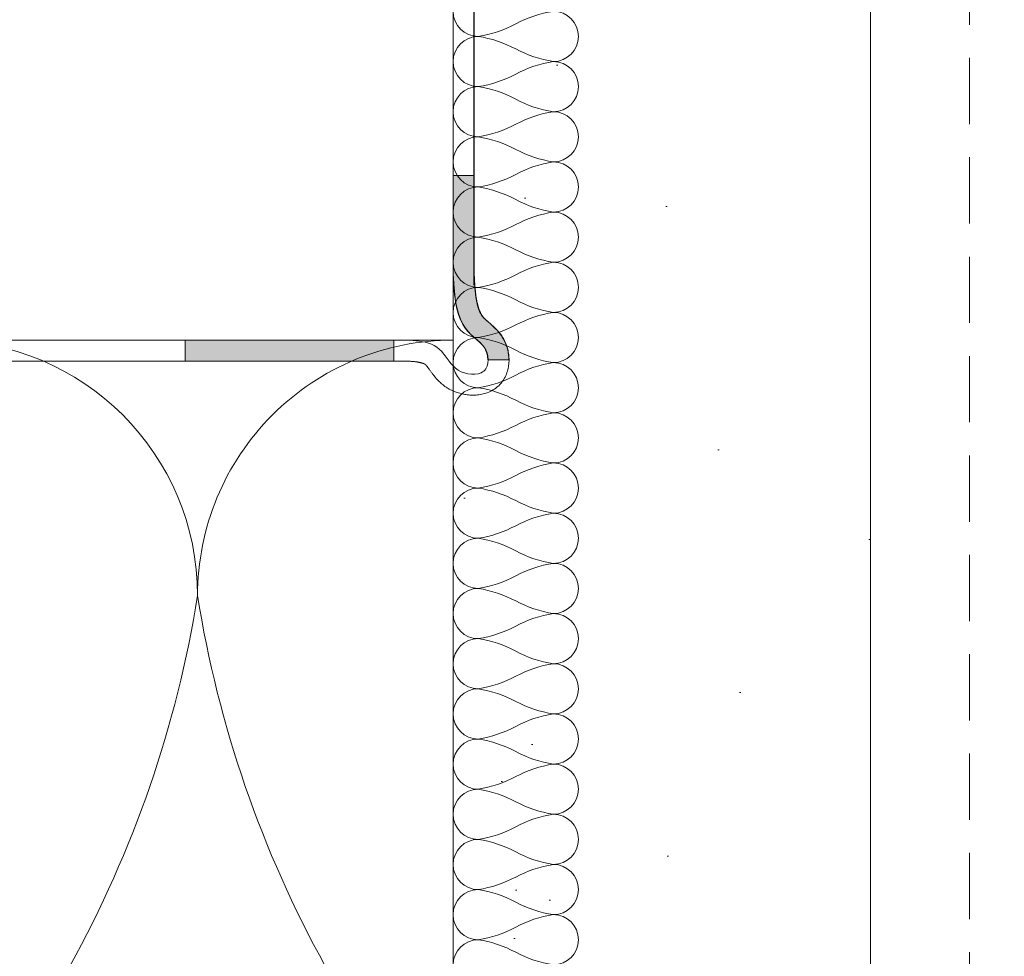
# Model space of a CAD drawing. Header units: millimetres. Extents: x 3652085 to 3778338, y -303702 to -273644.
# Tile 175 of 256: x 3692484 to 3692531, y -287352 to -287307. Entities that reach past the tile are written whole.
import ezdxf

# ---------------------------------------------------------------- set-up
doc = ezdxf.new("R2010")
doc.units = ezdxf.units.MM
doc.header["$PDMODE"] = 34
doc.linetypes.add('HIDDEN2', pattern=[4.7625, 3.175, -1.5875])
doc.layers.add('!!!! BALCONY', color=7, linetype='Continuous')
doc.layers.add('ATTACHMT', color=7, linetype='Continuous')
for name, color, linetype, lineweight in [('021 Various', 7, 'Continuous', 5), ('A-Detl-Thin', 150, 'Continuous', 18), ('DIM-03    (HAUSART)', 111, 'Continuous', 5), ('INSULATION (HAUSEART)', 31, 'Continuous', 15)]:
    doc.layers.add(name, color=color, linetype=linetype, lineweight=lineweight)
doc.styles.add('1-20 Eng HA', font='arial.ttf', dxfattribs={"height": 40})
doc.dimstyles.new('1-20 Eng HA', dxfattribs={"dimtxt": 40, "dimasz": 16, "dimexe": 16, "dimexo": 5, "dimgap": 5, "dimtad": 1, "dimdec": 0, "dimlfac": -1, "dimzin": 0, "dimdsep": 46, "dimtxsty": '1-20 Eng HA', "dimblk": 'OBLIQUE', "dimcen": 0.09, "dimdle": 16, "dimclrd": 256, "dimclre": 256, "dimclrt": 256, "dimadec": 0, "dimazin": 0, "dimtfac": 1, "dimtdec": 0, "dimtofl": 0, "dimtmove": 0, "dimatfit": 3, "dimldrblk": 'OBLIQUE', "dimfxl": 1, "dimtolj": 1, "dimtzin": 0, "dimlwe": 0, "dimarcsym": 0})

# ---------------------------------------------------------------- blocks, each defined once
blk = doc.blocks.new('_Oblique')
at = {"color": 0, "linetype": 'ByBlock', "lineweight": -2}
blk.add_line((-0.5, -0.5), (0.5, 0.5), dxfattribs=at)
blk = doc.blocks.new('*D488')
at = {"layer": 'Defpoints', "color": 0, "lineweight": 0, "transparency": 16777216}
for p in [(3692529.261, -287265.589), (3693479.429, -287266.714), (3693479.429, -287457.78)]:
    blk.add_point(p, dxfattribs=at)
at = {"layer": 'DIM-03    (HAUSART)', "linetype": 'HIDDEN2', "lineweight": 0, "transparency": 16777216}
for p, q in [((3692529.261, -287270.589), (3692529.261, -287473.78)), ((3693479.429, -287271.714), (3693479.429, -287473.78))]:
    blk.add_line(p, q, dxfattribs=at)
at = {"layer": 'DIM-03    (HAUSART)', "lineweight": -2, "transparency": 16777216}
blk.add_line((3692513.261, -287457.78), (3693495.429, -287457.78), dxfattribs=at)
at = {"layer": 'DIM-03    (HAUSART)', "lineweight": -2, "transparency": 16777216, "xscale": 16, "yscale": 16, "zscale": 16, "rotation": 180}
blk.add_blockref('_Oblique', (3692529.261, -287457.78), dxfattribs=at)
at = {"layer": 'DIM-03    (HAUSART)', "lineweight": -2, "transparency": 16777216, "xscale": 16, "yscale": 16, "zscale": 16}
blk.add_blockref('_Oblique', (3693479.429, -287457.78), dxfattribs=at)
at = {"layer": 'DIM-03    (HAUSART)', "lineweight": 0, "transparency": 16777216, "insert": (3693004.345, -287432.357), "char_height": 40, "attachment_point": 5, "style": '1-20 Eng HA'}
blk.add_mtext('\\A1;950', dxfattribs=at)
blk = doc.blocks.new('*D489')
at = {"layer": 'Defpoints', "color": 0, "lineweight": 0, "transparency": 16777216}
for p in [(3693504.42, -287255.884), (3692504.523, -287257.704), (3693504.42, -287517.003)]:
    blk.add_point(p, dxfattribs=at)
at = {"layer": 'DIM-03    (HAUSART)', "linetype": 'HIDDEN2', "lineweight": 0, "transparency": 16777216}
for p, q in [((3693504.42, -287260.884), (3693504.42, -287533.003)), ((3692504.523, -287262.704), (3692504.523, -287533.003))]:
    blk.add_line(p, q, dxfattribs=at)
at = {"layer": 'DIM-03    (HAUSART)', "lineweight": -2, "transparency": 16777216}
blk.add_line((3692488.523, -287517.003), (3693520.42, -287517.003), dxfattribs=at)
at = {"layer": 'DIM-03    (HAUSART)', "lineweight": -2, "transparency": 16777216, "xscale": 16, "yscale": 16, "zscale": 16, "rotation": 180}
blk.add_blockref('_Oblique', (3692504.523, -287517.003), dxfattribs=at)
at = {"layer": 'DIM-03    (HAUSART)', "lineweight": -2, "transparency": 16777216, "xscale": 16, "yscale": 16, "zscale": 16}
blk.add_blockref('_Oblique', (3693504.42, -287517.003), dxfattribs=at)
at = {"layer": 'DIM-03    (HAUSART)', "lineweight": 0, "transparency": 16777216, "insert": (3693004.472, -287491.58), "char_height": 40, "attachment_point": 5, "style": '1-20 Eng HA'}
blk.add_mtext('\\A1;1000', dxfattribs=at)

msp = doc.modelspace()

# ---------------------------------------------------------------- hatches: boundary and pattern name
at = {"layer": '!!!! BALCONY', "linetype": 'Continuous', "lineweight": 13}
h = msp.add_hatch(dxfattribs=at)
h.set_pattern_fill('NET', color=252, scale=50, angle=360, style=0)
h.set_pattern_definition([(360, (3890868.33, -423156.34), (8e-14, 158.75), []), (90, (3890868.33, -423156.34), (-158.75, 9e-14), [])])
h.paths.add_polyline_path([(3692529.261, -287351.472), (3692529.261, -287353.843), (3692530.841, -287355.424), (3692530.841, -287357.005), (3692529.656, -287357.005), (3692528.471, -287361.747), (3692528.471, -287369.651), (3692529.261, -287369.651), (3692528.471, -287380.717), (3692528.471, -287384.669), (3692526.89, -287386.25), (3692527.681, -287386.25), (3692527.681, -287387.831), (3692529.261, -287390.992), (3692529.261, -287392.573), (3692530.051, -287393.363), (3692530.051, -287396.525), (3692529.103, -287397.473), (3692529.523, -287401.267), (3692529.523, -287407.259), (3692529.04, -287407.742), (3692527.459, -287408.533), (3692515.603, -287408.533), (3692514.812, -287407.742), (3692510.861, -287406.952), (3692509.637, -287406.952), (3692491.101, -287406.952), (3692489.52, -287406.162), (3692483.197, -287405.372), (3692478.454, -287405.372), (3692476.874, -287406.952), (3692468.97, -287406.162), (3692467.389, -287406.162), (3692462.43, -287406.162), (3692461.639, -287406.952), (3692452.154, -287406.952), (3692450.574, -287408.533), (3692448.202, -287408.533), (3692448.202, -287409.322), (3692445.041, -287408.533), (3692444.25, -287408.533), (3692443.46, -287407.742), (3692443.46, -287406.162), (3692433.542, -287406.162), (3692431.414, -287405.372), (3692429.043, -287406.162), (3692428.659, -287406.162), (3692428.659, -287406.162), (3692423.917, -287406.162), (3692423.127, -287406.952), (3692417.594, -287406.952), (3692416.013, -287408.533), (3692413.642, -287408.533), (3692413.83, -287406.914), (3692410.055, -287407.257), (3692408.109, -287408.533), (3692407.319, -287408.533), (3692404.947, -287406.162), (3692378.864, -287406.162), (3692378.864, -287406.952), (3692369.38, -287406.162), (3692364.637, -287406.162), (3692363.847, -287405.372), (3692357.524, -287404.582), (3692351.991, -287404.582), (3692351.201, -287405.372), (3692347.249, -287405.372), (3692346.458, -287406.162), (3692343.297, -287406.162), (3692342.506, -287406.952), (3692340.135, -287406.952), (3692340.135, -287406.162), (3692337.764, -287408.533), (3692336.183, -287408.533), (3692334.223, -287407.6), (3692330.792, -287408.286), (3692328.279, -287408.533), (3692326.698, -287408.533), (3692325.118, -287406.952), (3692323.246, -287406.952), (3692309.559, -287406.952), (3692308.335, -287406.952), (3692308.335, -287407.742), (3692304.383, -287407.742), (3692303.593, -287408.533), (3692291.737, -287408.533), (3692290.156, -287407.742), (3692289.366, -287406.952), (3692288.575, -287406.952), (3692283.665, -287406.952), (3692282.084, -287406.162), (3692275.761, -287405.372), (3692271.018, -287405.372), (3692269.437, -287406.952), (3692261.533, -287406.162), (3692259.953, -287406.162), (3692254.994, -287406.162), (3692254.203, -287406.952), (3692244.718, -287406.952), (3692243.138, -287408.533), (3692240.766, -287408.533), (3692240.766, -287409.322), (3692237.605, -287408.533), (3692236.814, -287408.533), (3692236.024, -287407.742), (3692236.024, -287406.162), (3692226.106, -287406.162), (3692223.978, -287405.372), (3692221.607, -287406.162), (3692221.223, -287406.162), (3692221.223, -287406.162), (3692216.481, -287406.162), (3692215.691, -287406.952), (3692212.627, -287406.952), (3692212.627, -287688.014), (3692965.811, -287688.014), (3692992.628, -287776.381), (3693016.204, -287599.647), (3693039.551, -287688.014), (3693796.205, -287688.013), (3693796.205, -287406.952), (3693793.249, -287406.952), (3693787.716, -287406.162), (3693787.333, -287406.162), (3693784.962, -287405.372), (3693782.834, -287406.162), (3693773.706, -287406.162), (3693772.916, -287406.952), (3693772.916, -287408.533), (3693771.335, -287408.533), (3693770.545, -287409.322), (3693766.593, -287409.322), (3693765.012, -287407.742), (3693764.221, -287407.742), (3693754.737, -287406.952), (3693753.946, -287406.162), (3693748.987, -287406.162), (3693748.987, -287406.162), (3693747.406, -287406.162), (3693746.616, -287406.952), (3693738.712, -287406.952), (3693737.131, -287405.372), (3693733.179, -287405.372), (3693732.389, -287406.162), (3693726.856, -287406.162), (3693725.275, -287406.952), (3693719.574, -287406.952), (3693717.993, -287408.533), (3693705.347, -287408.533), (3693700.605, -287407.742), (3693700.605, -287406.952), (3693699.381, -287406.952), (3693684.613, -287406.952), (3693683.032, -287408.533), (3693680.661, -287408.533), (3693678.148, -287408.286), (3693674.717, -287407.6), (3693671.686, -287409.042), (3693670.386, -287407.742), (3693667.224, -287407.742), (3693665.643, -287406.162), (3693662.482, -287406.162), (3693657.739, -287405.372), (3693656.949, -287404.582), (3693651.416, -287404.582), (3693650.626, -287405.372), (3693645.093, -287405.372), (3693644.302, -287406.162), (3693639.56, -287406.162), (3693638.77, -287406.952), (3693630.075, -287406.952), (3693604.783, -287406.162), (3693604.783, -287406.952), (3693603.202, -287406.952), (3693602.412, -287407.742), (3693602.412, -287408.533), (3693600.831, -287408.533), (3693598.885, -287407.257), (3693595.11, -287406.914), (3693595.298, -287408.533), (3693592.137, -287408.533), (3693590.556, -287406.952), (3693585.813, -287406.952), (3693580.28, -287406.162), (3693579.897, -287406.162), (3693577.526, -287405.372), (3693575.398, -287406.162), (3693566.27, -287406.162), (3693565.48, -287406.952), (3693565.48, -287408.533), (3693563.899, -287408.533), (3693563.109, -287409.322), (3693559.157, -287409.322), (3693557.576, -287407.742), (3693556.785, -287407.742), (3693547.301, -287406.952), (3693546.51, -287406.162), (3693541.551, -287406.162), (3693541.551, -287406.162), (3693539.97, -287406.162), (3693539.18, -287406.952), (3693531.276, -287406.952), (3693529.695, -287405.372), (3693525.743, -287405.372), (3693524.953, -287406.162), (3693519.42, -287406.162), (3693517.839, -287406.952), (3693498.079, -287406.952), (3693498.079, -287407.742), (3693494.127, -287407.742), (3693493.337, -287408.533), (3693480.691, -287408.533), (3693479.417, -287407.259), (3693479.417, -287402.215), (3693479.417, -287401.267), (3693479.679, -287398.896), (3693479.679, -287397.315), (3693478.889, -287396.525), (3693478.889, -287393.363), (3693479.679, -287390.992), (3693480.469, -287389.411), (3693481.259, -287387.83), (3693481.259, -287385.459), (3693480.469, -287384.669), (3693480.469, -287380.717), (3693479.679, -287379.926), (3693479.679, -287369.651), (3693480.469, -287361.747), (3693479.679, -287360.957), (3693479.679, -287358.586), (3693478.099, -287357.005), (3693478.099, -287355.424), (3693479.679, -287353.843), (3693479.679, -287351.472), (3693480.469, -287343.568), (3693479.679, -287342.778), (3693478.099, -287342.778), (3693478.099, -287341.197), (3693477.309, -287340.407), (3693477.309, -287336.455), (3693478.889, -287334.874), (3693478.889, -287334.084), (3693479.679, -287324.599), (3693480.469, -287323.808), (3693480.469, -287320.647), (3693481.259, -287315.905), (3693480.469, -287315.114), (3693480.469, -287312.743), (3693479.679, -287311.952), (3693479.679, -287301.677), (3693480.469, -287295.354), (3693481.259, -287292.983), (3693480.469, -287290.855), (3693480.469, -287281.728), (3693479.679, -287280.937), (3693478.099, -287280.937), (3693478.099, -287279.356), (3693477.309, -287278.566), (3693477.309, -287274.614), (3693478.889, -287273.033), (3693478.889, -287272.243), (3693479.725, -287262.215), (3693479.843, -287258.702), (3693425.428, -287257.772), (3693425.428, -287253.48), (3693420.928, -287253.48, 1.953011), (3693419.912, -287255.148, -0.693666), (3693418.928, -287257.78), (3693361.928, -287257.78), (3692647.022, -287257.78), (3692590.012, -287257.78, -0.414214), (3692588.512, -287256.28), (3692588.512, -287253.427), (3692583.133, -287253.995, -0.344151), (3692583.512, -287254.48), (3692583.512, -287257.78), (3692530.76, -287257.78), (3692530.76, -287261.715), (3692528.218, -287261.715), (3692528.718, -287262.215), (3692529.523, -287271.715), (3692530.051, -287273.033), (3692530.841, -287273.824), (3692530.841, -287276.195), (3692531.631, -287276.195), (3692530.841, -287279.356), (3692530.841, -287279.752), (3692530.841, -287280.147), (3692530.051, -287280.937), (3692528.471, -287280.937), (3692528.471, -287290.855), (3692527.681, -287292.983), (3692528.471, -287295.354), (3692528.471, -287300.887), (3692529.261, -287301.677), (3692529.261, -287311.952), (3692528.471, -287312.743), (3692527.681, -287315.905), (3692527.681, -287319.856), (3692528.471, -287320.647), (3692528.471, -287323.808), (3692529.261, -287324.599), (3692529.261, -287334.084), (3692530.841, -287335.664), (3692530.841, -287338.036), (3692531.631, -287338.036), (3692530.841, -287341.197), (3692530.841, -287341.988), (3692530.051, -287342.778), (3692528.471, -287342.778), (3692528.471, -287350.682)])
h.paths.add_polyline_path([(3692583.133, -287253.995), (3692582.792, -287254.031, -0.176878)], flags=0)
at = {"layer": '021 Various'}
h = msp.add_hatch(dxfattribs=at)
h.set_pattern_fill('SITEWORK_SAND', color=256, scale=10, angle=-90, style=0, pattern_type=2)
h.set_pattern_definition([(307.5, (4412451.134, -176266.093), (19.2682377, 0.62993358), [0, -15.2, 0, -17, 0, -16.25]), (277.5, (4412451.134, -176266.093), (28.22146065, -17.6977671), [0, -8.2, 0, -13.7, 0, -5.25]), (237.5, (4412451.134, -176253.793), (0.05659053, -31.1414186), [0, -5, 0, -18, 0, -23.5]), (227.5, (4412451.134, -176253.793), (8.7767556, -30.061266), [0, -2.5, 0, -11.8, 0, -13.5])])
h.paths.add_polyline_path([(3692524.523, -287262.215), (3692524.523, -287402.215), (3692212.735, -287402.215), (3692212.735, -287382.215), (3692504.523, -287382.215), (3692504.523, -287331.338), (3692504.523, -287324.649), (3692504.645, -287324.698), (3692504.758, -287324.736), (3692504.903, -287324.779), (3692505.079, -287324.817), (3692505.228, -287324.837), (3692505.349, -287324.847), (3692505.473, -287324.85), (3692505.6, -287324.847), (3692505.728, -287324.836), (3692505.858, -287324.816), (3692505.992, -287324.787), (3692506.128, -287324.745), (3692506.266, -287324.691), (3692506.405, -287324.621), (3692506.541, -287324.534), (3692506.675, -287324.427), (3692506.798, -287324.303), (3692506.906, -287324.165), (3692506.994, -287324.022), (3692507.063, -287323.878), (3692507.115, -287323.736), (3692507.153, -287323.596), (3692507.179, -287323.458), (3692507.195, -287323.323), (3692507.204, -287323.157), (3692507.201, -287323.157), (3692507.2, -287323.061), (3692507.19, -287322.933), (3692507.171, -287322.805), (3692507.146, -287322.68), (3692507.113, -287322.555), (3692507.071, -287322.431), (3692507.022, -287322.311), (3692506.965, -287322.196), (3692506.904, -287322.089), (3692506.825, -287321.967), (3692506.724, -287321.836), (3692506.623, -287321.722), (3692506.525, -287321.622), (3692506.43, -287321.533), (3692506.343, -287321.455), (3692506.268, -287321.391), (3692506.187, -287321.323), (3692506.168, -287321.306), (3692506.147, -287321.289), (3692506.128, -287321.272), (3692506.11, -287321.256), (3692506.093, -287321.242), (3692506.078, -287321.228), (3692506.064, -287321.215), (3692506.051, -287321.202), (3692506.039, -287321.191), (3692506.028, -287321.179), (3692506.017, -287321.169), (3692506.007, -287321.158), (3692505.997, -287321.147), (3692505.988, -287321.136), (3692505.979, -287321.125), (3692505.969, -287321.114), (3692505.96, -287321.102), (3692505.951, -287321.091), (3692505.942, -287321.079), (3692505.933, -287321.067), (3692505.924, -287321.054), (3692505.916, -287321.042), (3692505.907, -287321.029), (3692505.899, -287321.016), (3692505.89, -287321.002), (3692505.882, -287320.989), (3692505.874, -287320.975), (3692505.866, -287320.961), (3692505.858, -287320.946), (3692505.85, -287320.932), (3692505.842, -287320.916), (3692505.834, -287320.901), (3692505.827, -287320.885), (3692505.819, -287320.869), (3692505.812, -287320.853), (3692505.804, -287320.836), (3692505.797, -287320.819), (3692505.79, -287320.802), (3692505.783, -287320.785), (3692505.776, -287320.767), (3692505.769, -287320.748), (3692505.762, -287320.73), (3692505.755, -287320.711), (3692505.749, -287320.692), (3692505.742, -287320.672), (3692505.736, -287320.652), (3692505.729, -287320.632), (3692505.723, -287320.612), (3692505.717, -287320.591), (3692505.711, -287320.57), (3692505.705, -287320.548), (3692505.699, -287320.526), (3692505.694, -287320.504), (3692505.688, -287320.482), (3692505.683, -287320.459), (3692505.678, -287320.436), (3692505.672, -287320.412), (3692505.667, -287320.389), (3692505.662, -287320.364), (3692505.658, -287320.34), (3692505.653, -287320.315), (3692505.648, -287320.291), (3692505.644, -287320.265), (3692505.639, -287320.24), (3692505.635, -287320.214), (3692505.631, -287320.188), (3692505.627, -287320.162), (3692505.623, -287320.135), (3692505.619, -287320.108), (3692505.615, -287320.081), (3692505.612, -287320.054), (3692505.608, -287320.026), (3692505.605, -287319.998), (3692505.601, -287319.97), (3692505.598, -287319.942), (3692505.595, -287319.913), (3692505.592, -287319.884), (3692505.589, -287319.855), (3692505.586, -287319.826), (3692505.583, -287319.797), (3692505.58, -287319.767), (3692505.578, -287319.737), (3692505.575, -287319.707), (3692505.573, -287319.677), (3692505.57, -287319.646), (3692505.568, -287319.615), (3692505.566, -287319.585), (3692505.563, -287319.553), (3692505.561, -287319.522), (3692505.559, -287319.491), (3692505.557, -287319.459), (3692505.555, -287319.427), (3692505.553, -287319.395), (3692505.551, -287319.363), (3692505.549, -287319.331), (3692505.548, -287319.298), (3692505.546, -287319.266), (3692505.544, -287319.233), (3692505.542, -287319.2), (3692505.541, -287319.167), (3692505.539, -287319.134), (3692505.535, -287319.067), (3692505.534, -287319.033), (3692505.523, -287319.025), (3692505.523, -287299.46), (3692506.022, -287299.46), (3692506.022, -287289.139), (3692507.785, -287289.139, 0.268526), (3692507.785, -287280.667), (3692506.022, -287280.667), (3692506.022, -287262.215), (3692514.523, -287262.215)])
at = {"layer": 'ATTACHMT', "linetype": 'Continuous', "lineweight": -3}
for points in [[(3692505.248, -287321.821), (3692505.351, -287321.926), (3692505.805, -287322.327), (3692505.91, -287322.436), (3692506.003, -287322.554), (3692506.081, -287322.685), (3692506.14, -287322.83), (3692506.177, -287322.988), (3692506.191, -287323.157), (3692507.191, -287323.157), (3692507.19, -287323.093), (3692507.187, -287323.028), (3692507.182, -287322.964), (3692507.175, -287322.9), (3692507.166, -287322.837), (3692507.155, -287322.774), (3692507.143, -287322.711), (3692507.128, -287322.649), (3692507.111, -287322.587), (3692507.093, -287322.525), (3692507.072, -287322.463), (3692507.049, -287322.401), (3692507.024, -287322.341), (3692506.997, -287322.282), (3692506.969, -287322.224), (3692506.939, -287322.168), (3692506.909, -287322.115), (3692506.877, -287322.063), (3692506.845, -287322.013), (3692506.812, -287321.966), (3692506.779, -287321.92), (3692506.746, -287321.877), (3692506.712, -287321.835), (3692506.678, -287321.795), (3692506.644, -287321.757), (3692506.611, -287321.72), (3692506.577, -287321.685), (3692506.544, -287321.651), (3692506.511, -287321.619), (3692506.479, -287321.588), (3692506.448, -287321.559), (3692506.417, -287321.531), (3692506.387, -287321.504), (3692506.358, -287321.478), (3692506.33, -287321.453), (3692506.302, -287321.429), (3692506.276, -287321.406), (3692506.25, -287321.384), (3692506.225, -287321.363), (3692506.202, -287321.343), (3692506.179, -287321.324), (3692506.157, -287321.306), (3692506.137, -287321.289), (3692506.118, -287321.272), (3692506.1, -287321.256), (3692506.083, -287321.242), (3692506.068, -287321.228), (3692506.054, -287321.215), (3692506.035, -287321.196), (3692506.012, -287321.174), (3692505.992, -287321.153), (3692505.973, -287321.131), (3692505.954, -287321.108), (3692505.936, -287321.085), (3692505.919, -287321.061), (3692505.901, -287321.035), (3692505.884, -287321.009), (3692505.872, -287320.989), (3692505.864, -287320.975), (3692505.856, -287320.961), (3692505.848, -287320.946), (3692505.84, -287320.932), (3692505.832, -287320.916), (3692505.824, -287320.901), (3692505.817, -287320.885), (3692505.809, -287320.869), (3692505.802, -287320.853), (3692505.794, -287320.836), (3692505.787, -287320.819), (3692505.78, -287320.802), (3692505.773, -287320.785), (3692505.766, -287320.767), (3692505.759, -287320.748), (3692505.752, -287320.73), (3692505.745, -287320.711), (3692505.738, -287320.692), (3692505.732, -287320.672), (3692505.726, -287320.652), (3692505.719, -287320.632), (3692505.713, -287320.612), (3692505.707, -287320.591), (3692505.701, -287320.57), (3692505.695, -287320.548), (3692505.689, -287320.526), (3692505.684, -287320.504), (3692505.678, -287320.482), (3692505.673, -287320.459), (3692505.667, -287320.436), (3692505.662, -287320.412), (3692505.657, -287320.389), (3692505.652, -287320.364), (3692505.648, -287320.34), (3692505.643, -287320.315), (3692505.638, -287320.291), (3692505.634, -287320.265), (3692505.629, -287320.24), (3692505.625, -287320.214), (3692505.621, -287320.188), (3692505.617, -287320.162), (3692505.613, -287320.135), (3692505.609, -287320.108), (3692505.605, -287320.081), (3692505.602, -287320.054), (3692505.598, -287320.026), (3692505.595, -287319.998), (3692505.591, -287319.97), (3692505.588, -287319.942), (3692505.585, -287319.913), (3692505.582, -287319.884), (3692505.579, -287319.855), (3692505.576, -287319.826), (3692505.573, -287319.797), (3692505.57, -287319.767), (3692505.568, -287319.737), (3692505.565, -287319.707), (3692505.563, -287319.677), (3692505.56, -287319.646), (3692505.558, -287319.615), (3692505.556, -287319.585), (3692505.553, -287319.553), (3692505.551, -287319.522), (3692505.549, -287319.491), (3692505.547, -287319.459), (3692505.545, -287319.427), (3692505.543, -287319.395), (3692505.541, -287319.363), (3692505.539, -287319.331), (3692505.538, -287319.298), (3692505.536, -287319.266), (3692505.534, -287319.233), (3692505.532, -287319.2), (3692505.53, -287319.167), (3692505.529, -287319.134), (3692505.527, -287319.1), (3692505.525, -287319.067), (3692505.523, -287319.024), (3692505.523, -287314.318), (3692504.523, -287314.318), (3692504.523, -287319.05), (3692504.562, -287319.705), (3692504.591, -287320.026), (3692504.632, -287320.339), (3692504.689, -287320.643), (3692504.766, -287320.935), (3692504.867, -287321.211), (3692504.995, -287321.47), (3692505.071, -287321.593), (3692505.155, -287321.709)], [(3692501.687, -287322.215), (3692491.687, -287322.215), (3692491.687, -287323.215), (3692501.687, -287323.215)]]:
    msp.add_hatch(color=7, dxfattribs=at).paths.add_polyline_path(points)

# ---------------------------------------------------------------- linework, layer by layer
at = {"lineweight": 0}
for p, q in [((3692497.199, -287322.216, -180000), (3692502.01, -287322.216, -180000)), ((3692497.172, -287323.215, -180000), (3692501.983, -287323.215, -180000)), ((3692506.201, -287323.157, -180000), (3692507.201, -287323.157, -180000))]:
    msp.add_line(p, q, dxfattribs=at)
at = {"lineweight": 0, "elevation": -180000}
for points in [[(3692505.248, -287321.821), (3692505.351, -287321.926), (3692505.805, -287322.327), (3692505.91, -287322.436), (3692506.003, -287322.554), (3692506.081, -287322.685), (3692506.14, -287322.83), (3692506.177, -287322.988), (3692506.191, -287323.157), (3692507.191, -287323.157), (3692507.19, -287323.093), (3692507.187, -287323.028), (3692507.182, -287322.964), (3692507.175, -287322.9), (3692507.166, -287322.837), (3692507.155, -287322.774), (3692507.143, -287322.711), (3692507.128, -287322.649), (3692507.111, -287322.587), (3692507.093, -287322.525), (3692507.072, -287322.463), (3692507.049, -287322.401), (3692507.024, -287322.341), (3692506.997, -287322.282), (3692506.969, -287322.224), (3692506.939, -287322.168), (3692506.909, -287322.115), (3692506.877, -287322.063), (3692506.845, -287322.013), (3692506.812, -287321.966), (3692506.779, -287321.92), (3692506.746, -287321.877), (3692506.712, -287321.835), (3692506.678, -287321.795), (3692506.644, -287321.757), (3692506.611, -287321.72), (3692506.577, -287321.685), (3692506.544, -287321.651), (3692506.511, -287321.619), (3692506.479, -287321.588), (3692506.448, -287321.559), (3692506.417, -287321.531), (3692506.387, -287321.504), (3692506.358, -287321.478), (3692506.33, -287321.453), (3692506.302, -287321.429), (3692506.276, -287321.406), (3692506.25, -287321.384), (3692506.225, -287321.363), (3692506.202, -287321.343), (3692506.179, -287321.324), (3692506.157, -287321.306), (3692506.137, -287321.289), (3692506.118, -287321.272), (3692506.1, -287321.256), (3692506.083, -287321.242), (3692506.068, -287321.228), (3692506.054, -287321.215), (3692506.035, -287321.196), (3692506.012, -287321.174), (3692505.992, -287321.153), (3692505.973, -287321.131), (3692505.954, -287321.108), (3692505.936, -287321.085), (3692505.919, -287321.061), (3692505.901, -287321.035), (3692505.884, -287321.009), (3692505.872, -287320.989), (3692505.864, -287320.975), (3692505.856, -287320.961), (3692505.848, -287320.946), (3692505.84, -287320.932), (3692505.832, -287320.916), (3692505.824, -287320.901), (3692505.817, -287320.885), (3692505.809, -287320.869), (3692505.802, -287320.853), (3692505.794, -287320.836), (3692505.787, -287320.819), (3692505.78, -287320.802), (3692505.773, -287320.785), (3692505.766, -287320.767), (3692505.759, -287320.748), (3692505.752, -287320.73), (3692505.745, -287320.711), (3692505.738, -287320.692), (3692505.732, -287320.672), (3692505.726, -287320.652), (3692505.719, -287320.632), (3692505.713, -287320.612), (3692505.707, -287320.591), (3692505.701, -287320.57), (3692505.695, -287320.548), (3692505.689, -287320.526), (3692505.684, -287320.504), (3692505.678, -287320.482), (3692505.673, -287320.459), (3692505.667, -287320.436), (3692505.662, -287320.412), (3692505.657, -287320.389), (3692505.652, -287320.364), (3692505.648, -287320.34), (3692505.643, -287320.315), (3692505.638, -287320.291), (3692505.634, -287320.265), (3692505.629, -287320.24), (3692505.625, -287320.214), (3692505.621, -287320.188), (3692505.617, -287320.162), (3692505.613, -287320.135), (3692505.609, -287320.108), (3692505.605, -287320.081), (3692505.602, -287320.054), (3692505.598, -287320.026), (3692505.595, -287319.998), (3692505.591, -287319.97), (3692505.588, -287319.942), (3692505.585, -287319.913), (3692505.582, -287319.884), (3692505.579, -287319.855), (3692505.576, -287319.826), (3692505.573, -287319.797), (3692505.57, -287319.767), (3692505.568, -287319.737), (3692505.565, -287319.707), (3692505.563, -287319.677), (3692505.56, -287319.646), (3692505.558, -287319.615), (3692505.556, -287319.585), (3692505.553, -287319.553), (3692505.551, -287319.522), (3692505.549, -287319.491), (3692505.547, -287319.459), (3692505.545, -287319.427), (3692505.543, -287319.395), (3692505.541, -287319.363), (3692505.539, -287319.331), (3692505.538, -287319.298), (3692505.536, -287319.266), (3692505.534, -287319.233), (3692505.532, -287319.2), (3692505.53, -287319.167), (3692505.529, -287319.134), (3692505.527, -287319.1), (3692505.525, -287319.067), (3692505.523, -287319.024), (3692505.523, -287314.318), (3692504.523, -287314.318), (3692504.523, -287319.05), (3692504.562, -287319.705), (3692504.591, -287320.026), (3692504.632, -287320.339), (3692504.689, -287320.643), (3692504.766, -287320.935), (3692504.867, -287321.211), (3692504.995, -287321.47), (3692505.071, -287321.593), (3692505.155, -287321.709), (3692505.248, -287321.821)], [(3692491.687, -287322.215), (3692481.687, -287322.215), (3692481.687, -287323.215), (3692491.687, -287323.215), (3692491.687, -287322.215)], [(3692501.687, -287322.215), (3692491.687, -287322.215), (3692491.687, -287323.215), (3692501.687, -287323.215), (3692501.687, -287322.215)]]:
    msp.add_lwpolyline(points, close=True, dxfattribs=at)
for points in [[(3692505.532, -287318.999), (3692505.534, -287319.033), (3692505.535, -287319.067), (3692505.537, -287319.1), (3692505.539, -287319.134), (3692505.541, -287319.167), (3692505.542, -287319.2), (3692505.544, -287319.233), (3692505.546, -287319.266), (3692505.548, -287319.298), (3692505.549, -287319.331), (3692505.551, -287319.363), (3692505.553, -287319.395), (3692505.555, -287319.427), (3692505.557, -287319.459), (3692505.559, -287319.491), (3692505.561, -287319.522), (3692505.563, -287319.553), (3692505.566, -287319.585), (3692505.568, -287319.615), (3692505.57, -287319.646), (3692505.573, -287319.677), (3692505.575, -287319.707), (3692505.578, -287319.737), (3692505.58, -287319.767), (3692505.583, -287319.797), (3692505.586, -287319.826), (3692505.589, -287319.855), (3692505.592, -287319.884), (3692505.595, -287319.913), (3692505.598, -287319.942), (3692505.601, -287319.97), (3692505.605, -287319.998), (3692505.608, -287320.026), (3692505.612, -287320.054), (3692505.615, -287320.081), (3692505.619, -287320.108), (3692505.623, -287320.135), (3692505.627, -287320.162), (3692505.631, -287320.188), (3692505.635, -287320.214), (3692505.639, -287320.24), (3692505.644, -287320.265), (3692505.648, -287320.291), (3692505.653, -287320.315), (3692505.658, -287320.34), (3692505.662, -287320.364), (3692505.667, -287320.389), (3692505.672, -287320.412), (3692505.678, -287320.436), (3692505.683, -287320.459), (3692505.688, -287320.482), (3692505.694, -287320.504), (3692505.699, -287320.526), (3692505.705, -287320.548), (3692505.711, -287320.57), (3692505.717, -287320.591), (3692505.723, -287320.612), (3692505.729, -287320.632), (3692505.736, -287320.652), (3692505.742, -287320.672), (3692505.749, -287320.692), (3692505.755, -287320.711), (3692505.762, -287320.73), (3692505.769, -287320.748), (3692505.776, -287320.767), (3692505.783, -287320.785), (3692505.79, -287320.802), (3692505.797, -287320.819), (3692505.804, -287320.836), (3692505.812, -287320.853), (3692505.819, -287320.869), (3692505.827, -287320.885), (3692505.834, -287320.901), (3692505.842, -287320.916), (3692505.85, -287320.932), (3692505.858, -287320.946), (3692505.866, -287320.961), (3692505.874, -287320.975), (3692505.882, -287320.989), (3692505.89, -287321.002), (3692505.899, -287321.016), (3692505.907, -287321.029), (3692505.916, -287321.042), (3692505.924, -287321.054), (3692505.933, -287321.067), (3692505.942, -287321.079), (3692505.951, -287321.091), (3692505.96, -287321.102), (3692505.969, -287321.114), (3692505.979, -287321.125), (3692505.988, -287321.136), (3692505.997, -287321.147), (3692506.007, -287321.158), (3692506.017, -287321.169), (3692506.028, -287321.179), (3692506.039, -287321.191), (3692506.051, -287321.202), (3692506.064, -287321.215), (3692506.078, -287321.228), (3692506.093, -287321.242), (3692506.11, -287321.256), (3692506.128, -287321.272), (3692506.147, -287321.289), (3692506.168, -287321.306), (3692506.189, -287321.324), (3692506.212, -287321.343), (3692506.235, -287321.363), (3692506.26, -287321.384), (3692506.286, -287321.406), (3692506.312, -287321.429), (3692506.34, -287321.453), (3692506.368, -287321.478), (3692506.397, -287321.504), (3692506.427, -287321.531), (3692506.458, -287321.559), (3692506.489, -287321.588), (3692506.522, -287321.619), (3692506.554, -287321.651), (3692506.587, -287321.685), (3692506.621, -287321.72), (3692506.654, -287321.757), (3692506.688, -287321.795), (3692506.722, -287321.835), (3692506.756, -287321.877), (3692506.789, -287321.92), (3692506.822, -287321.966), (3692506.855, -287322.013), (3692506.887, -287322.063), (3692506.919, -287322.115), (3692506.949, -287322.168), (3692506.979, -287322.224), (3692507.007, -287322.282), (3692507.034, -287322.341), (3692507.059, -287322.401), (3692507.082, -287322.463), (3692507.103, -287322.525), (3692507.121, -287322.587), (3692507.138, -287322.649), (3692507.153, -287322.711), (3692507.165, -287322.774), (3692507.176, -287322.837), (3692507.185, -287322.9), (3692507.192, -287322.964), (3692507.197, -287323.028), (3692507.2, -287323.093), (3692507.201, -287323.158), (3692507.2, -287323.223), (3692507.197, -287323.289), (3692507.191, -287323.356), (3692507.183, -287323.423), (3692507.173, -287323.491), (3692507.16, -287323.56), (3692507.144, -287323.629), (3692507.125, -287323.699), (3692507.103, -287323.77), (3692507.076, -287323.841), (3692507.046, -287323.912), (3692507.012, -287323.984), (3692506.973, -287324.056), (3692506.929, -287324.128), (3692506.88, -287324.198), (3692506.826, -287324.268), (3692506.767, -287324.335), (3692506.705, -287324.397), (3692506.64, -287324.455), (3692506.574, -287324.508), (3692506.506, -287324.556), (3692506.437, -287324.6), (3692506.368, -287324.639), (3692506.299, -287324.674), (3692506.23, -287324.705), (3692506.161, -287324.732), (3692506.093, -287324.756), (3692506.025, -287324.777), (3692505.957, -287324.794), (3692505.891, -287324.809), (3692505.825, -287324.821), (3692505.759, -287324.831), (3692505.695, -287324.839), (3692505.63, -287324.844), (3692505.567, -287324.848), (3692505.504, -287324.849), (3692505.442, -287324.849), (3692505.38, -287324.848), (3692505.319, -287324.844), (3692505.258, -287324.839), (3692505.197, -287324.833), (3692505.138, -287324.825), (3692505.078, -287324.815), (3692505.019, -287324.804), (3692504.961, -287324.791), (3692504.903, -287324.777), (3692504.845, -287324.762), (3692504.787, -287324.745), (3692504.73, -287324.727), (3692504.674, -287324.707), (3692504.617, -287324.686), (3692504.561, -287324.664), (3692504.505, -287324.64), (3692504.45, -287324.614), (3692504.395, -287324.587), (3692504.34, -287324.557), (3692504.286, -287324.527), (3692504.233, -287324.494), (3692504.182, -287324.461), (3692504.133, -287324.427), (3692504.085, -287324.393), (3692504.04, -287324.357), (3692503.995, -287324.322), (3692503.953, -287324.285), (3692503.912, -287324.249), (3692503.873, -287324.213), (3692503.835, -287324.176), (3692503.8, -287324.14), (3692503.765, -287324.104), (3692503.733, -287324.068), (3692503.701, -287324.033), (3692503.671, -287323.998), (3692503.643, -287323.964), (3692503.615, -287323.93), (3692503.589, -287323.897), (3692503.563, -287323.865), (3692503.539, -287323.833), (3692503.516, -287323.802), (3692503.494, -287323.772), (3692503.472, -287323.743), (3692503.452, -287323.715), (3692503.432, -287323.688), (3692503.413, -287323.662), (3692503.395, -287323.636), (3692503.378, -287323.612), (3692503.361, -287323.589), (3692503.345, -287323.567), (3692503.33, -287323.546), (3692503.315, -287323.527), (3692503.301, -287323.508), (3692503.288, -287323.491), (3692503.276, -287323.475), (3692503.264, -287323.461), (3692503.253, -287323.447), (3692503.242, -287323.435), (3692503.233, -287323.424), (3692503.224, -287323.414), (3692503.216, -287323.406), (3692503.209, -287323.398), (3692503.203, -287323.392), (3692503.197, -287323.387), (3692503.193, -287323.383), (3692503.19, -287323.38), (3692503.187, -287323.377), (3692503.185, -287323.376), (3692503.182, -287323.374), (3692503.18, -287323.372), (3692503.176, -287323.37), (3692503.171, -287323.367), (3692503.166, -287323.364), (3692503.159, -287323.36), (3692503.152, -287323.356), (3692503.143, -287323.352), (3692503.134, -287323.348), (3692503.124, -287323.343), (3692503.113, -287323.338), (3692503.101, -287323.334), (3692503.088, -287323.329), (3692503.075, -287323.324), (3692503.06, -287323.319), (3692503.045, -287323.315), (3692503.029, -287323.31), (3692503.013, -287323.305), (3692502.995, -287323.3), (3692502.977, -287323.295), (3692502.959, -287323.291), (3692502.94, -287323.286), (3692502.92, -287323.282), (3692502.9, -287323.277), (3692502.88, -287323.273), (3692502.859, -287323.269), (3692502.837, -287323.265), (3692502.816, -287323.261), (3692502.794, -287323.258), (3692502.771, -287323.255), (3692502.749, -287323.251), (3692502.726, -287323.248), (3692502.703, -287323.246), (3692502.68, -287323.243), (3692502.657, -287323.24), (3692502.633, -287323.238), (3692502.609, -287323.236), (3692502.585, -287323.234), (3692502.561, -287323.232), (3692502.536, -287323.23), (3692502.511, -287323.229), (3692502.486, -287323.227), (3692502.46, -287323.226), (3692502.435, -287323.224), (3692502.409, -287323.223), (3692502.382, -287323.222), (3692502.356, -287323.221), (3692502.329, -287323.22), (3692502.302, -287323.219), (3692502.274, -287323.219), (3692502.247, -287323.218), (3692502.218, -287323.218), (3692502.19, -287323.217), (3692502.161, -287323.217), (3692502.132, -287323.216), (3692502.103, -287323.216), (3692502.074, -287323.216), (3692502.044, -287323.216), (3692502.014, -287323.215), (3692501.983, -287323.215)], [(3692504.533, -287319.05), (3692504.572, -287319.705), (3692504.601, -287320.026), (3692504.642, -287320.339), (3692504.699, -287320.643), (3692504.776, -287320.935), (3692504.877, -287321.211), (3692505.005, -287321.47), (3692505.081, -287321.593), (3692505.165, -287321.709), (3692505.259, -287321.821), (3692505.361, -287321.926), (3692505.815, -287322.327), (3692505.92, -287322.436), (3692506.013, -287322.554), (3692506.091, -287322.685), (3692506.15, -287322.83), (3692506.187, -287322.988), (3692506.201, -287323.151), (3692506.189, -287323.311), (3692506.151, -287323.46), (3692506.122, -287323.528), (3692506.085, -287323.591), (3692506.041, -287323.647), (3692505.99, -287323.696), (3692505.931, -287323.737), (3692505.868, -287323.772), (3692505.725, -287323.822), (3692505.568, -287323.846), (3692505.401, -287323.847), (3692505.232, -287323.826), (3692505.065, -287323.784), (3692504.907, -287323.724), (3692504.762, -287323.646), (3692504.635, -287323.553), (3692504.522, -287323.449), (3692504.42, -287323.335), (3692504.326, -287323.215), (3692504.148, -287322.971), (3692503.963, -287322.74), (3692503.86, -287322.638), (3692503.746, -287322.548), (3692503.62, -287322.472), (3692503.483, -287322.409), (3692503.34, -287322.358), (3692503.191, -287322.317), (3692502.889, -287322.261), (3692502.588, -287322.231), (3692501.991, -287322.215)]]:
    msp.add_lwpolyline(points, dxfattribs=at)
at = {"layer": '021 Various', "elevation": -180000}
msp.add_lwpolyline([(3692504.523, -287382.215), (3692504.523, -287262.215), (3692524.523, -287262.215), (3692524.523, -287402.215), (3692212.735, -287402.215), (3692212.735, -287382.215), (3692504.523, -287382.215)], close=True, dxfattribs=at)
at = {"layer": 'A-Detl-Thin', "color": 0, "lineweight": 0, "elevation": -180000}
msp.add_lwpolyline([(3692505.726, -287353.354, -1), (3692505.726, -287350.949, -0.084595), (3692507.523, -287351.55, 0.084595), (3692509.321, -287352.152, 1), (3692509.321, -287349.747, 0.084595), (3692507.523, -287350.348, -0.084595), (3692505.726, -287350.949, -1), (3692505.726, -287348.544, -0.084595), (3692507.523, -287349.145, 0.084595), (3692509.321, -287349.747, 1), (3692509.321, -287347.342, 0.084595), (3692507.523, -287347.943, -0.084595), (3692505.726, -287348.544, -1), (3692505.726, -287346.139, -0.084595), (3692507.523, -287346.74, 0.084595), (3692509.321, -287347.342, 1), (3692509.321, -287344.936, 0.084595), (3692507.523, -287345.538, -0.084595), (3692505.726, -287346.139, -1), (3692505.726, -287343.734, -0.084595), (3692507.523, -287344.335, 0.084595), (3692509.321, -287344.936, 1), (3692509.321, -287342.531, 0.084595), (3692507.523, -287343.133, -0.084595), (3692505.726, -287343.734, -1), (3692505.726, -287341.329, -0.084595), (3692507.523, -287341.93, 0.084595), (3692509.321, -287342.531, 1), (3692509.321, -287340.126, 0.084595), (3692507.523, -287340.728, -0.084595), (3692505.726, -287341.329, -1), (3692505.726, -287338.924, -0.084595), (3692507.523, -287339.525, 0.084595), (3692509.321, -287340.126, 1), (3692509.321, -287337.721, 0.084595), (3692507.523, -287338.323, -0.084595), (3692505.726, -287338.924, -1), (3692505.726, -287336.519, -0.084595), (3692507.523, -287337.12, 0.084595), (3692509.321, -287337.721, 1), (3692509.321, -287335.316, 0.084595), (3692507.523, -287335.917, -0.084595), (3692505.726, -287336.519, -1), (3692505.726, -287334.114, -0.084595), (3692507.523, -287334.715, 0.084595), (3692509.321, -287335.316, 1), (3692509.321, -287332.911, 0.084595), (3692507.523, -287333.512, -0.084595), (3692505.726, -287334.114, -1), (3692505.726, -287331.709, -0.084595), (3692507.523, -287332.31, 0.084595), (3692509.321, -287332.911, 1), (3692509.321, -287330.506, 0.084595), (3692507.523, -287331.107, -0.084595), (3692505.726, -287331.709, -1), (3692505.726, -287329.304, -0.084595), (3692507.523, -287329.905, 0.084595), (3692509.321, -287330.506, 1), (3692509.321, -287328.101, 0.084595), (3692507.523, -287328.702, -0.084595), (3692505.726, -287329.304, -1), (3692505.726, -287326.898, -0.084595), (3692507.523, -287327.5, 0.084595), (3692509.321, -287328.101, 1), (3692509.321, -287325.696, 0.084595), (3692507.523, -287326.297, -0.084595), (3692505.726, -287326.898, -1), (3692505.726, -287324.493, -0.084595), (3692507.523, -287325.095, 0.084595), (3692509.321, -287325.696, 1), (3692509.321, -287323.291, 0.084595), (3692507.523, -287323.892, -0.084595), (3692505.726, -287324.493, -1), (3692505.726, -287322.088, -0.084595), (3692507.523, -287322.69, 0.084595), (3692509.321, -287323.291, 1), (3692509.321, -287320.886, 0.084595), (3692507.523, -287321.487, -0.084595), (3692505.726, -287322.088, -1), (3692505.726, -287319.683, -0.084595), (3692507.523, -287320.285, 0.084595), (3692509.321, -287320.886, 1), (3692509.321, -287318.481, 0.084595), (3692507.523, -287319.082, -0.084595), (3692505.726, -287319.683, -1), (3692505.726, -287317.278, -0.084595), (3692507.523, -287317.879, 0.084595), (3692509.321, -287318.481, 1), (3692509.321, -287316.076, 0.084595), (3692507.523, -287316.677, -0.084595), (3692505.726, -287317.278, -1), (3692505.726, -287314.873, -0.084595), (3692507.523, -287315.474, 0.084595), (3692509.321, -287316.076, 1), (3692509.321, -287313.671, 0.084595), (3692507.523, -287314.272, -0.084595), (3692505.726, -287314.873, -1), (3692505.726, -287312.468, -0.084595), (3692507.523, -287313.069, 0.084595), (3692509.321, -287313.671, 1), (3692509.321, -287311.265, 0.084595), (3692507.523, -287311.867, -0.084595), (3692505.726, -287312.468, -1), (3692505.726, -287310.063, -0.084595), (3692507.523, -287310.664, 0.084595), (3692509.321, -287311.265, 1), (3692509.321, -287308.86, 0.084595), (3692507.523, -287309.462, -0.084595), (3692505.726, -287310.063, -1), (3692505.726, -287307.658, -0.084595), (3692507.523, -287308.259, 0.084595), (3692509.321, -287308.86, 1), (3692509.321, -287306.455, 0.084595), (3692507.523, -287307.057, -0.084595), (3692505.726, -287307.658, -1), (3692505.726, -287305.253, -0.084595)], format="xyb", dxfattribs=at)
at = {"layer": 'ATTACHMT', "color": 7, "linetype": 'Continuous', "lineweight": -3, "elevation": -180000}
msp.add_lwpolyline([(3692524.525, -287258.78), (3692508.521, -287258.78, 0.414214), (3692505.521, -287261.78), (3692505.523, -287319.584)], format="xyb", dxfattribs=at)
at = {"layer": 'INSULATION (HAUSEART)', "lineweight": 0, "elevation": -180000}
msp.add_lwpolyline([(3692212.734, -287322.215), (3692504.523, -287322.215), (3692504.523, -287382.215), (3692212.734, -287382.215)], dxfattribs=at)
msp.add_lwpolyline([(3692504.52, -287322.215, 0.414214), (3692492.28, -287334.456, 0.086883), (3692498.4, -287352.215, -0.086883), (3692504.52, -287369.975, -1), (3692480.039, -287369.975, -0.086883), (3692486.159, -287352.215, 0.086883), (3692492.28, -287334.456, 1), (3692467.799, -287334.456, 0.086883), (3692473.919, -287352.215, -0.086883), (3692480.039, -287369.975, -1), (3692455.558, -287369.975, -0.086883), (3692461.678, -287352.215, 0.086883), (3692467.799, -287334.456, 1), (3692443.318, -287334.456, 0.086883), (3692449.438, -287352.215, -0.086883), (3692455.558, -287369.975, -1), (3692431.077, -287369.975, -0.086883), (3692437.198, -287352.215, 0.086883), (3692443.318, -287334.456, 1), (3692418.837, -287334.456, 0.086883)], format="xyb", dxfattribs=at)

# ---------------------------------------------------------------- dimensions: what is measured, and where the dimension line sits
at = {"layer": 'DIM-03    (HAUSART)', "lineweight": 0}
for base, p1, p2, picture, middle in [((3693504.42, -287517.003, -180000), (3692504.523, -287257.704, -180000), (3693504.42, -287255.884, -180000), '*D489', (3693004.472, -287491.58, -180000)), ((3693479.429, -287457.78, -180000), (3692529.261, -287265.589, -180000), (3693479.429, -287266.714, -180000), '*D488', (3693004.345, -287432.357, -180000))]:
    dim = msp.add_linear_dim(base=base, p1=p1, p2=p2, dimstyle='1-20 Eng HA', dxfattribs=at)
    dim.commit()
    dim.dimension.update_dxf_attribs({"geometry": picture, "text_midpoint": middle})

doc.saveas('drawing.dxf')
